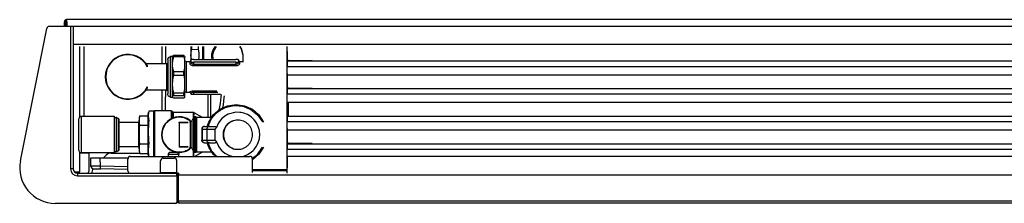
# Model space of a CAD drawing. Header units: millimetres. Extents: x -468 to 467, y 0 to 87.
# Tile 1 of 2: x -468 to 0, y 0 to 87. Entities that reach past the tile are written whole.
import ezdxf

# ---------------------------------------------------------------- set-up
doc = ezdxf.new("R2010")
doc.units = ezdxf.units.MM

# ---------------------------------------------------------------- blocks, each defined once
blk = doc.blocks.new('copertura_inferiore_griglia__44', base_point=(-85011.6, 64694.68))
at = {"color": 7, "linetype": 'Continuous'}
for p, q in [((-85011.6, 64695.31), (-85011.6, 64694.82)), ((-84108.56, 64695.31), (-84108.56, 64694.68))]:
    blk.add_line(p, q, dxfattribs=at)
blk = doc.blocks.new('212878B_MANIGLIA_GRIGLIA_ANTERIORE__45', base_point=(-85011.5, 64694.64))
at = {"color": 7, "linetype": 'Continuous'}
for p, q in [((-85011.5, 64694.71), (-85011.5, 64695.31)), ((-84108.66, 64694.64), (-84108.66, 64695.31))]:
    blk.add_line(p, q, dxfattribs=at)

msp = doc.modelspace()

# ---------------------------------------------------------------- linework, layer by layer
at = {"color": 7, "linetype": 'Continuous'}
for p, q in [((-446.27, 84.14), (-446.27, 86.28)), ((-445.88, 84.14), (-445.88, 86.28)), ((-445.17, 87.25), (-445.3, 87.25)), ((-445.3, 86.86), (-445.17, 86.86)), ((-445.3, 86.28), (-445.3, 86.86)), ((-445.3, 84.14), (-445.3, 86.28)), ((-445.17, 86.28), (-445.17, 87.25)), ((445.3, 87.25), (-445.17, 87.25)), ((-445.17, 86.28), (-445.17, 84.14)), ((-467.18, 19.99), (-454.64, 83.1)), ((-453.37, 84.14), (-443.36, 84.14)), ((-443.36, 84.14), (-442.06, 84.14)), ((-442.06, 84.14), (442.06, 84.14)), ((-442.06, 84.14), (-442.06, 84.13)), ((-442.06, 84.13), (-442.06, 84.11)), ((-442.06, 84.11), (-442.06, 82.85)), ((-392.87, 0.97), (-392.03, 0.97)), ((-392.36, 0.88), (-392.87, 0.88)), ((-392.36, 0.97), (-392.36, 0.88)), ((-392.36, 0.84), (-392.36, 0.88)), ((-392.03, 0.97), (-391.9, 0.97)), ((-392.03, 0.97), (-392.03, 0.84)), ((-392.03, 0.84), (-392.03, 0.52)), ((-392.03, 0.52), (-391.9, 0.52)), ((-391.9, 0.84), (-391.9, 0.97)), ((-391.9, 0), (-391.9, 0.84)), ((-391.9, 0), (391.9, 0)), ((-393.52, -0.19), (-450.61, -0.19)), ((-391.9, 0), (-392.03, 0))]:
    msp.add_line(p, q, dxfattribs=at)
at = {"color": 124, "linetype": 'Continuous'}
for p, q in [((-445.3, 86.28), (-445.17, 86.28)), ((-392.03, 0.84), (-391.9, 0.84))]:
    msp.add_line(p, q, dxfattribs=at)
at = {"color": 9, "linetype": 'Continuous'}
for p, q in [((-443.36, 84.14), (-443.36, 16.18)), ((-442.06, 82.85), (-442.06, 75.4)), ((-442.06, 75.4), (-442.06, 74.43)), ((442.06, 75.4), (-442.06, 75.4)), ((-442.06, 74.43), (-442.06, 16.18)), ((-439.02, 40.86), (-439.02, 74.43)), ((-437.08, 74.43), (-437.08, 41.2)), ((-399.97, 70.14), (-399.99, 68.45)), ((-399.95, 74.03), (-399.97, 70.14)), ((-399.95, 74.43), (-399.95, 74.03)), ((-398.21, 74.43), (-398.21, 66.34)), ((-394.39, 70.23), (-394.8, 69.9)), ((-394.35, 70.26), (-394.39, 70.23)), ((-389.59, 70.26), (-394.35, 70.26)), ((-394.35, 69.64), (-394.35, 70.26)), ((-389.54, 70.21), (-389.59, 70.26)), ((-389.59, 69.64), (-389.59, 70.26)), ((-389.3, 69.9), (-389.54, 70.21)), ((-386.26, 74.43), (-386.25, 73.19)), ((-386.18, 70.24), (-386.14, 71.36)), ((-386.14, 69.38), (-386.18, 70.24)), ((-386.14, 71.36), (-385.87, 73.11)), ((-385.88, 74.43), (-385.88, 73.43)), ((-385.88, 73.43), (-385.87, 73.11)), ((-385.87, 73.11), (-382.74, 73.14)), ((-382.75, 74.43), (-382.74, 73.47)), ((-382.74, 73.47), (-382.74, 73.14)), ((-382.74, 73.14), (-382.43, 71.39)), ((-382.43, 71.39), (-382.37, 70.28)), ((-382.37, 70.28), (-382.39, 69.42)), ((-380.77, 74.43), (-380.77, 73.26)), ((-380.77, 73.26), (-380.77, 69.43)), ((-380.56, 74.43), (-380.56, 73.13)), ((-380.56, 73.13), (-380.56, 69.5)), ((-380, 73), (-380, 74.43)), ((-380, 68.42), (-380, 73)), ((-376.44, 70.45), (-376.5, 69.56)), ((-376.39, 70.71), (-376.44, 70.45)), ((-376.26, 71.32), (-376.39, 70.74)), ((-376.39, 70.74), (-376.39, 70.71)), ((-376.08, 71.89), (-376.26, 71.32)), ((-375.58, 73.01), (-376.08, 71.89)), ((-375.85, 69.44), (-375.77, 70.52)), ((-375.77, 70.52), (-375.75, 70.64)), ((-375.75, 70.64), (-375.53, 71.61)), ((-375.03, 73.91), (-375.58, 73.01)), ((-375.53, 71.61), (-375.46, 71.81)), ((-375.46, 71.81), (-375.31, 72.26)), ((-375.31, 72.26), (-375.13, 72.69)), ((-375.13, 72.69), (-375.03, 72.9)), ((-374.61, 74.43), (-375.03, 73.91)), ((-375.03, 72.9), (-374.59, 73.74)), ((-374.59, 73.74), (-374.43, 74)), ((-374.43, 74), (-374.12, 74.43)), ((-362.25, 73.32), (-363.03, 74.43)), ((-362.95, 74.43), (-362.15, 73.26)), ((-361.61, 70.59), (-362.25, 73.32)), ((-362.15, 73.26), (-361.61, 70.59)), ((-361.61, 70.59), (-361.61, 67.25)), ((-340.45, 14.24), (-340.45, 74.43)), ((-340.37, 68.32), (-340.37, 72.1)), ((-407.56, 66.34), (-397.78, 66.34)), ((-399.99, 68.03), (-399.99, 66.34)), ((-397.78, 66.34), (-397.37, 66.5)), ((-397.78, 66.34), (-397.78, 62.45)), ((-397.37, 66.5), (-397.22, 66.67)), ((-397.21, 66.68), (-397.22, 66.67)), ((-397.21, 68.31), (-397.2, 68.49)), ((-397.21, 68.31), (-397.21, 60.6)), ((-397.2, 68.49), (-396.89, 69.15)), ((-396.89, 69.15), (-396.28, 69.54)), ((-396.28, 69.54), (-396.1, 69.56)), ((-396.1, 69.56), (-395.92, 69.68)), ((-394.94, 69.68), (-395.92, 69.68)), ((-395.92, 50.39), (-395.92, 69.68)), ((-394.86, 69.82), (-394.94, 69.68)), ((-394.94, 66.06), (-394.94, 69.68)), ((-394.94, 66.06), (-394.8, 67.8)), ((-394.94, 56.53), (-394.94, 66.06)), ((-394.9, 65.14), (-394.94, 66.06)), ((-394.8, 69.9), (-394.86, 69.82)), ((-394.8, 67.8), (-394.77, 67.98)), ((-394.77, 67.98), (-394.35, 69.64)), ((-394.35, 69.64), (-389.59, 69.64)), ((-389.59, 69.64), (-389.47, 69.01)), ((-389.47, 69.01), (-389.3, 67.78)), ((-389.25, 69.79), (-389.3, 69.9)), ((-389.3, 67.78), (-389.24, 66.9)), ((-389.25, 69.79), (-389.12, 69.42)), ((-389.21, 66.06), (-389.25, 64.91)), ((-389.24, 66.9), (-389.21, 66.06)), ((-389.12, 50.65), (-389.12, 69.42)), ((-389.02, 67.64), (-389.12, 67.81)), ((-388.88, 67.47), (-389.02, 67.64)), ((-389.02, 52.43), (-389.02, 67.64)), ((-388.46, 67.32), (-388.88, 67.47)), ((-388.46, 67.32), (-386.79, 67.32)), ((-388.46, 67.32), (-388.46, 62.82)), ((-386.79, 67.32), (-386.42, 67.45)), ((-386.79, 67.32), (-386.79, 66.48)), ((-386.79, 66.48), (-386.71, 66.21)), ((-386.71, 66.21), (-386.65, 66.12)), ((-386.65, 66.12), (-386.48, 65.94)), ((-386.48, 65.94), (-386.26, 65.76)), ((-386.42, 67.45), (-386.22, 67.8)), ((-386.26, 65.76), (-385.98, 65.61)), ((-386.22, 67.8), (-386.21, 67.89)), ((-386.21, 67.89), (-386.22, 67.66)), ((-386.22, 67.66), (-386.21, 67.42)), ((-386.22, 66.9), (-386.21, 66.99)), ((-386.21, 69.41), (-386.19, 68.11)), ((-386.21, 67.89), (-386.21, 68.09)), ((-386.21, 67.22), (-386.21, 67.42)), ((-386.21, 67.22), (-386.21, 66.99)), ((-386.18, 66.82), (-386.21, 66.99)), ((-385.84, 66.3), (-386.18, 66.82)), ((-385.95, 68.23), (-386.14, 69.38)), ((-385.98, 65.61), (-385.65, 65.48)), ((-385.83, 66.29), (-385.84, 66.3)), ((-385.65, 66.15), (-385.83, 66.29)), ((-385.42, 66.02), (-385.65, 66.15)), ((-385.65, 65.48), (-385.48, 65.44)), ((-385.41, 66.02), (-385.42, 66.02)), ((-385.3, 65.98), (-385.41, 66.02)), ((-385.11, 65.93), (-385.3, 65.98)), ((-384.91, 65.91), (-385.11, 65.93)), ((-384.91, 68.34), (-364.85, 68.34)), ((-364.85, 66.97), (-384.91, 66.97)), ((-384.91, 66.97), (-384.91, 65.91)), ((-364.85, 65.91), (-384.91, 65.91)), ((-384.91, 65.37), (-384.91, 65.91)), ((-382.39, 69.42), (-382.55, 68.34)), ((-380.77, 69.43), (-380.77, 68.34)), ((-380.56, 69.5), (-380.56, 68.34)), ((-376.5, 69.56), (-376.44, 68.71)), ((-375.85, 69.44), (-375.85, 68.34)), ((-375.85, 69.44), (-375.78, 68.41)), ((-364.85, 66.97), (-364.85, 65.91)), ((-364.65, 65.93), (-364.85, 65.91)), ((-364.85, 65.37), (-364.85, 65.91)), ((-364.46, 65.98), (-364.65, 65.93)), ((-364.35, 66.02), (-364.46, 65.98)), ((-364.34, 66.02), (-364.35, 66.02)), ((-364.11, 66.15), (-364.34, 66.02)), ((-364.28, 65.44), (-364.11, 65.48)), ((-363.93, 66.29), (-364.11, 66.15)), ((-364.11, 65.48), (-363.78, 65.61)), ((-363.76, 66.47), (-363.93, 66.29)), ((-363.78, 65.61), (-363.5, 65.77)), ((-363.61, 66.74), (-363.76, 66.47)), ((-363.55, 66.99), (-363.61, 66.74)), ((-363.55, 68.09), (-363.55, 67.89)), ((-363.55, 67.8), (-363.55, 67.89)), ((-363.55, 67.89), (-363.55, 67.66)), ((-363.35, 67.45), (-363.55, 67.8)), ((-363.55, 67.66), (-363.55, 67.42)), ((-363.55, 67.42), (-363.55, 67.22)), ((-363.55, 66.99), (-363.55, 67.22)), ((-363.55, 66.9), (-363.55, 66.99)), ((-363.5, 65.77), (-363.28, 65.94)), ((-362.97, 67.32), (-363.35, 67.45)), ((-363.28, 65.94), (-363.11, 66.12)), ((-363.11, 66.12), (-363.05, 66.21)), ((-363.05, 66.21), (-362.97, 66.48)), ((-362.97, 67.32), (-361.88, 67.32)), ((-362.97, 66.48), (-362.97, 67.32)), ((-361.88, 67.32), (-361.66, 67.28)), ((-361.66, 67.28), (-361.42, 67.13)), ((-340.44, 67.6), (340.44, 67.6)), ((-340.44, 67.6), (-340.44, 65.01)), ((-340.08, 67.79), (-340.08, 67.6)), ((-328.69, 67.67), (-339.72, 67.67)), ((-406.86, 64.85), (-406.81, 64.94)), ((-406.8, 65.12), (-406.83, 65.21)), ((-406.81, 64.94), (-406.79, 65.02)), ((-406.79, 65.04), (-406.8, 65.12)), ((-406.79, 65.02), (-406.79, 65.04)), ((-397.78, 62.45), (-397.78, 53.72)), ((-394.8, 64.31), (-394.9, 65.14)), ((-394.35, 62.48), (-394.8, 64.31)), ((-394.8, 58.61), (-394.35, 60.8)), ((-389.59, 62.48), (-394.35, 62.48)), ((-394.35, 60.8), (-394.35, 62.48)), ((-394.35, 60.8), (-389.59, 60.8)), ((-389.54, 62.75), (-389.59, 62.48)), ((-389.59, 60.8), (-389.59, 62.48)), ((-389.59, 60.8), (-389.47, 60.04)), ((-389.3, 64.34), (-389.54, 62.75)), ((-389.25, 64.91), (-389.3, 64.34)), ((-388.46, 62.82), (-388.46, 52.75)), ((-385.48, 65.44), (-384.91, 65.37)), ((-384.91, 65.37), (-364.85, 65.37)), ((-364.85, 65.37), (-364.28, 65.44)), ((-340.44, 65.01), (340.44, 65.01)), ((-340.44, 61.64), (-340.44, 65.01)), ((-340.44, 61.64), (-340.44, 61.05)), ((-340.44, 61.05), (-340.44, 61.03)), ((-340.44, 61.03), (340.44, 61.03)), ((-340.37, 55.18), (-340.37, 61.03)), ((-397.21, 60.6), (-397.21, 51.99)), ((-394.94, 56.53), (-394.84, 58.24)), ((-394.8, 54.44), (-394.94, 56.53)), ((-394.94, 50.5), (-394.94, 56.53)), ((-394.84, 58.24), (-394.8, 58.61)), ((-389.47, 60.04), (-389.3, 58.58)), ((-389.3, 58.58), (-389.24, 57.53)), ((-389.21, 56.53), (-389.25, 55.15)), ((-389.24, 57.53), (-389.21, 56.53)), ((-397.78, 53.72), (-407.56, 53.72)), ((-406.81, 55.13), (-406.86, 55.21)), ((-406.83, 54.86), (-406.8, 54.95)), ((-406.79, 55.04), (-406.81, 55.13)), ((-406.8, 54.95), (-406.79, 55.02)), ((-406.79, 55.02), (-406.79, 55.04)), ((-399.99, 53.72), (-399.99, 43.85)), ((-398.21, 53.72), (-398.21, 50.56)), ((-397.78, 53.72), (-397.37, 53.57)), ((-397.37, 53.57), (-397.22, 53.39)), ((-397.22, 53.39), (-397.21, 53.38)), ((-397.2, 51.5), (-397.21, 51.99)), ((-396.89, 50.84), (-397.2, 51.5)), ((-394.73, 53.99), (-394.8, 54.44)), ((-394.35, 52.25), (-394.73, 53.99)), ((-389.59, 52.25), (-394.35, 52.25)), ((-394.35, 51.19), (-394.35, 52.25)), ((-389.54, 52.58), (-389.59, 52.25)), ((-389.59, 51.19), (-389.59, 52.25)), ((-389.3, 54.47), (-389.54, 52.58)), ((-389.25, 55.15), (-389.3, 54.47)), ((-389.12, 52.26), (-389.02, 52.43)), ((-388.88, 52.6), (-389.02, 52.43)), ((-388.46, 52.75), (-388.88, 52.6)), ((-388.46, 52.75), (-386.85, 52.75)), ((-386.77, 52.86), (-386.85, 52.79)), ((-386.85, 52.79), (-386.85, 52.75)), ((-386.85, 52.75), (-386.44, 52.6)), ((-386.71, 52.89), (-386.77, 52.86)), ((-386.54, 52.96), (-386.71, 52.89)), ((-386.3, 53.04), (-386.54, 52.96)), ((-386.44, 52.6), (-386.22, 52.22)), ((-386.02, 53.11), (-386.3, 53.04)), ((-386.22, 52.25), (-386.21, 52.14)), ((-386.22, 52.22), (-386.21, 52.14)), ((-386.21, 52.14), (-386.18, 52.21)), ((-386.21, 52.14), (-386.21, 51.98)), ((-386.18, 52.21), (-385.83, 52.51)), ((-385.68, 53.18), (-386.02, 53.11)), ((-385.83, 52.51), (-385.65, 52.6)), ((-385.5, 53.2), (-385.68, 53.18)), ((-385.65, 52.6), (-385.43, 52.68)), ((-384.91, 53.24), (-385.5, 53.2)), ((-385.43, 52.68), (-385.41, 52.69)), ((-385.41, 52.69), (-385.3, 52.71)), ((-385.3, 52.71), (-385.11, 52.74)), ((-385.11, 52.74), (-384.91, 52.76)), ((-373.91, 53.24), (-384.91, 53.24)), ((-384.91, 53.24), (-384.91, 52.76)), ((-384.91, 52.76), (-373.48, 52.76)), ((-384.91, 52.76), (-384.91, 51.73)), ((-384.91, 51.73), (-372.15, 51.73)), ((-378.23, 51.73), (-378.23, 40.85)), ((-376.96, 51.73), (-376.96, 40.86)), ((-371.91, 51.61), (-371.94, 50.54)), ((-340.44, 54.46), (340.44, 54.46)), ((-340.44, 54.46), (-340.44, 51.87)), ((-340.44, 51.87), (340.44, 51.87)), ((-340.44, 48.5), (-340.44, 51.87)), ((-340.08, 54.65), (-340.08, 54.46)), ((-328.69, 54.53), (-339.72, 54.53)), ((-398.21, 46.82), (-398.21, 50.56)), ((-398.21, 43.85), (-398.21, 46.82)), ((-396.28, 50.44), (-396.89, 50.84)), ((-395.92, 50.39), (-396.28, 50.44)), ((-395.92, 50.39), (-394.94, 50.39)), ((-394.94, 50.55), (-394.8, 50.84)), ((-394.94, 50.5), (-394.94, 50.55)), ((-394.85, 50.22), (-394.94, 50.5)), ((-394.94, 50.39), (-394.94, 50.5)), ((-394.85, 50.22), (-394.94, 50.39)), ((-394.8, 50.16), (-394.85, 50.22)), ((-394.8, 50.84), (-394.46, 51.12)), ((-394.61, 49.99), (-394.8, 50.16)), ((-394.35, 49.81), (-394.61, 49.99)), ((-394.46, 51.12), (-394.35, 51.19)), ((-394.35, 51.19), (-389.59, 51.19)), ((-389.59, 49.81), (-394.35, 49.81)), ((-389.59, 51.19), (-389.47, 51.07)), ((-389.54, 49.86), (-389.59, 49.81)), ((-389.3, 50.17), (-389.54, 49.86)), ((-389.47, 51.07), (-389.3, 50.83)), ((-389.3, 50.83), (-389.24, 50.66)), ((-389.25, 50.28), (-389.3, 50.17)), ((-389.25, 50.28), (-389.12, 50.65)), ((-389.21, 50.5), (-389.25, 50.28)), ((-389.24, 50.66), (-389.21, 50.5)), ((-372.31, 47.29), (-372.97, 44.14)), ((-371.94, 50.54), (-372.31, 47.29)), ((-370.75, 46.64), (-370.35, 50.23)), ((-370.35, 50.25), (-370.32, 51.02)), ((-370.35, 50.23), (-370.35, 50.25)), ((-368.78, 46.25), (-364.75, 46.83)), ((-364.75, 46.83), (-360.72, 46.25)), ((-340.57, 46.91), (-340.54, 50.02)), ((-340.54, 50.02), (-340.54, 50.39)), ((-340.44, 47.89), (340.44, 47.89)), ((-340.08, 47.89), (-340.08, 41.32)), ((-406.5, 42.07), (-406.34, 42.98)), ((-406.41, 42.53), (-406.46, 41.97)), ((-406.34, 42.98), (-406.41, 42.53)), ((-406.2, 43.62), (-406.34, 42.98)), ((-403.69, 43.62), (-406.2, 43.62)), ((-403.46, 43.85), (-403.78, 43.53)), ((-403.78, 30.29), (-403.78, 43.53)), ((-395.63, 43.85), (-403.46, 43.85)), ((-403.46, 43.85), (-403.46, 32.53)), ((-395.63, 43.85), (-395.41, 43.81)), ((-395.63, 43.85), (-395.63, 41.69)), ((-395.41, 43.81), (-395.18, 43.66)), ((-394.91, 43.4), (-395.18, 43.66)), ((-395.18, 41.54), (-395.18, 43.66)), ((-394.87, 43.36), (-394.91, 43.4)), ((-394.91, 43.4), (-394.91, 41.32)), ((-394.45, 43.21), (-394.87, 43.36)), ((-394.45, 43.21), (-385.18, 43.21)), ((-394.45, 41.17), (-394.45, 43.21)), ((-385.07, 43.04), (-385.18, 43.21)), ((-385.18, 43.21), (-385.18, 43.06)), ((-385.18, 43.06), (-385.18, 41.92)), ((-384.96, 43.02), (-385.07, 43.04)), ((-384.86, 43.12), (-384.91, 43.04)), ((-384.86, 43.12), (-380.9, 40.83)), ((-384.86, 42.98), (-384.86, 43.12)), ((-384.86, 43.12), (-384.86, 42.98)), ((-384.86, 41.44), (-384.86, 42.98)), ((-384.86, 42.69), (-384.86, 41.84)), ((-376.22, 40.35), (-374.22, 42.69)), ((-375.56, 41.89), (-372.48, 44.56)), ((-374.22, 42.69), (-373.41, 43.38)), ((-373.41, 43.38), (-372.26, 44.21)), ((-372.48, 44.56), (-368.78, 46.25)), ((-372.26, 44.21), (-369.82, 45.46)), ((-371.04, 45.22), (-370.75, 46.64)), ((-368.54, 42.18), (-370.07, 41.32)), ((-369.82, 45.46), (-369.3, 45.65)), ((-369.82, 45.46), (-369.32, 45.64)), ((-369.32, 45.64), (-366.69, 46.17)), ((-369.3, 45.65), (-365.79, 46.38)), ((-367.95, 42.43), (-368.54, 42.18)), ((-365.53, 43.06), (-367.95, 42.43)), ((-366.69, 46.17), (-365.79, 46.38)), ((-365.79, 46.38), (-364.99, 46.41)), ((-365.79, 46.38), (-365.2, 46.4)), ((-364.83, 43.13), (-365.53, 43.06)), ((-365.2, 46.4), (-363.21, 46.18)), ((-364.99, 46.41), (-361.66, 46.06)), ((-363, 43.09), (-364.83, 43.13)), ((-363.21, 46.18), (-361.66, 46.06)), ((-362.36, 43), (-363, 43.09)), ((-361.09, 42.71), (-362.36, 43)), ((-361.66, 46.06), (-361.07, 45.9)), ((-359.36, 42.02), (-361.09, 42.71)), ((-361.07, 45.9), (-359.62, 45.26)), ((-360.72, 46.25), (-357.02, 44.56)), ((-359.62, 45.26), (-357.81, 44.55)), ((-357.81, 44.55), (-354.58, 41.97)), ((-357.02, 44.56), (-353.94, 41.89)), ((-439.49, 40.09), (-439.51, 39.91)), ((-439.51, 39.91), (-439.51, 25.45)), ((-439.19, 40.75), (-439.49, 40.09)), ((-438.58, 41.15), (-439.19, 40.75)), ((-438.21, 41.2), (-438.58, 41.15)), ((-422.68, 41.2), (-438.21, 41.2)), ((-438.21, 31.29), (-438.21, 41.2)), ((-422.57, 41.18), (-422.68, 41.2)), ((-422.68, 41.2), (-422.68, 23.85)), ((-422.4, 41.04), (-422.57, 41.18)), ((-422.36, 40.82), (-422.4, 41.04)), ((-422.37, 40.54), (-422.4, 41.04)), ((-422.38, 40.78), (-422.36, 40.82)), ((-422.38, 39.98), (-422.37, 40.54)), ((-422.37, 39.55), (-422.38, 39.98)), ((-422.37, 40.62), (-422.36, 40.82)), ((-422.37, 40.62), (-421.51, 40.62)), ((-422.37, 38.52), (-422.37, 39.55)), ((-422.37, 36.6), (-422.37, 38.52)), ((-421.4, 40.6), (-421.51, 40.62)), ((-421.51, 40.62), (-421.51, 24.44)), ((-421.35, 40.57), (-421.4, 40.6)), ((-420.49, 40.08), (-421.35, 40.57)), ((-421.35, 31.93), (-421.35, 40.57)), ((-420.44, 40.02), (-420.49, 40.08)), ((-420.49, 40.08), (-420.49, 24.97)), ((-420.41, 39.61), (-420.44, 40.02)), ((-420.41, 25.2), (-420.41, 39.61)), ((-411.03, 38.35), (-420.41, 38.35)), ((-410.82, 38.43), (-411.03, 38.35)), ((-411.03, 38.35), (-411.03, 35.44)), ((-410.71, 38.62), (-410.82, 38.43)), ((-410.5, 41.45), (-410.71, 40.29)), ((-410.71, 40.29), (-410.71, 39.29)), ((-410.71, 39.29), (-410.69, 39.76)), ((-410.49, 37.08), (-410.71, 39.29)), ((-410.71, 39.29), (-410.71, 32.6)), ((-410.71, 38.68), (-410.71, 38.62)), ((-410.69, 39.76), (-410.65, 40.35)), ((-410.65, 40.35), (-410.5, 41.45)), ((-410.5, 41.45), (-410.49, 41.49)), ((-410.49, 41.49), (-406.71, 41.49)), ((-406.71, 41.49), (-406.7, 41.45)), ((-406.5, 39.29), (-406.71, 37.08)), ((-406.7, 41.45), (-406.5, 40.29)), ((-406.7, 41.45), (-406.55, 40.35)), ((-406.55, 40.35), (-406.51, 39.76)), ((-406.51, 39.76), (-406.5, 39.29)), ((-406.5, 32.53), (-406.5, 42.07)), ((-406.46, 41.97), (-406.47, 41.55)), ((-406.47, 41.55), (-406.45, 41.02)), ((-406.45, 41.02), (-406.41, 40.57)), ((-406.41, 40.57), (-406.32, 39.99)), ((-406.34, 37.77), (-406.41, 36.55)), ((-406.2, 39.47), (-406.34, 37.77)), ((-406.32, 39.99), (-406.2, 39.47)), ((-395.63, 41.69), (-395.63, 39.89)), ((-395.18, 40.12), (-395.18, 41.54)), ((-394.91, 41.32), (-394.91, 40.26)), ((-394.45, 40.49), (-394.45, 41.17)), ((-391.71, 38.16), (-391.71, 38.46)), ((-391.71, 38.46), (-387.5, 38.46)), ((-387.5, 38.16), (-391.71, 38.16)), ((-391.71, 38.16), (-391.71, 26.89)), ((-386.86, 39.2), (-386.34, 38.68)), ((-386.36, 38.68), (-386.85, 38.68)), ((-386.74, 39.36), (-386.12, 38.74)), ((-386.33, 38.69), (-386.36, 38.68)), ((-386.36, 26.38), (-386.36, 38.68)), ((-386.12, 38.74), (-386.33, 38.69)), ((-386.05, 38.74), (-386.12, 38.74)), ((-386.03, 38.74), (-386.05, 38.74)), ((-385.95, 38.76), (-386.03, 38.74)), ((-385.8, 39), (-385.95, 38.76)), ((-385.8, 39), (-384.78, 40.78)), ((-385.8, 39), (-385.8, 26.05)), ((-385.18, 41.92), (-385.18, 40.07)), ((-384.86, 40.63), (-384.86, 41.44)), ((-384.78, 40.78), (-384.64, 40.94)), ((-384.78, 24.27), (-384.78, 40.78)), ((-383.91, 40.94), (-384.64, 40.94)), ((-384.64, 40.94), (-384.64, 24.11)), ((-383.91, 40.94), (-383.59, 40.62)), ((-383.91, 24.11), (-383.91, 40.94)), ((-383.5, 40.65), (-383.52, 40.45)), ((-383.5, 40.65), (-383.33, 40.94)), ((-383.33, 40.94), (-383.33, 40.81)), ((-383.33, 24.11), (-383.33, 40.94)), ((-383.33, 40.81), (-376.22, 40.86)), ((-378.52, 36.41), (-377.76, 38.47)), ((-378.02, 36.62), (-376.57, 39.81)), ((-377.76, 38.47), (-375.56, 41.89)), ((-376.57, 39.81), (-376.22, 40.35)), ((-373.17, 38.07), (-374.27, 35.6)), ((-373.08, 38.21), (-373.17, 38.07)), ((-371.47, 40.18), (-373.08, 38.21)), ((-371.12, 40.51), (-371.47, 40.18)), ((-370.07, 41.32), (-371.12, 40.51)), ((-363.87, 39.45), (-364.06, 39.45)), ((-357.65, 40.95), (-359.36, 42.02)), ((-356.64, 40.05), (-357.65, 40.95)), ((-356.23, 39.63), (-356.64, 40.05)), ((-355.08, 38.07), (-356.23, 39.63)), ((-354.68, 37.37), (-355.08, 38.07)), ((-354.58, 41.97), (-352.25, 38.55)), ((-353.94, 41.89), (-351.74, 38.47)), ((-340.44, 41.32), (340.44, 41.32)), ((-340.44, 41.32), (-340.44, 38.73)), ((-340.44, 38.73), (340.44, 38.73)), ((-340.44, 35.36), (-340.44, 38.73)), ((-422.37, 29.06), (-422.37, 36.6)), ((-411.03, 35.44), (-411.03, 26.7)), ((-410.71, 32.6), (-410.65, 34.76)), ((-410.65, 34.76), (-410.6, 35.76)), ((-410.6, 35.76), (-410.49, 37.08)), ((-410.49, 37.08), (-406.71, 37.08)), ((-406.71, 37.08), (-406.61, 35.76)), ((-406.61, 35.76), (-406.55, 34.76)), ((-406.55, 34.76), (-406.5, 32.6)), ((-406.46, 35.06), (-406.47, 33.93)), ((-406.47, 33.93), (-406.45, 32.52)), ((-406.41, 36.55), (-406.46, 35.06)), ((-381.01, 35.49), (-381.06, 35.12)), ((-381.06, 35.12), (-380.88, 35.12)), ((-381.06, 35.12), (-381.06, 29.94)), ((-380.98, 35.56), (-381.01, 35.49)), ((-380.96, 35.61), (-380.98, 35.56)), ((-380.84, 35.84), (-380.96, 35.61)), ((-380.82, 35.49), (-380.88, 35.12)), ((-380.88, 35.12), (-378.63, 35.12)), ((-380.88, 35.12), (-380.88, 29.94)), ((-380.48, 36.19), (-380.84, 35.84)), ((-380.8, 35.56), (-380.82, 35.49)), ((-380.66, 35.84), (-380.8, 35.56)), ((-380.5, 36.03), (-380.66, 35.84)), ((-380.3, 36.19), (-380.5, 36.03)), ((-380.41, 36.24), (-380.48, 36.19)), ((-380.26, 36.31), (-380.41, 36.24)), ((-380.23, 36.24), (-380.3, 36.19)), ((-380.14, 36.35), (-380.26, 36.31)), ((-379.96, 36.35), (-380.23, 36.24)), ((-379.77, 36.41), (-380.14, 36.35)), ((-379.59, 36.41), (-379.96, 36.35)), ((-379.77, 36.41), (-379.59, 36.41)), ((-379.59, 36.41), (-377.44, 36.41)), ((-378.58, 35.49), (-378.63, 35.12)), ((-378.63, 35.12), (-374.73, 35.12)), ((-378.63, 35.12), (-378.63, 29.94)), ((-378.56, 35.56), (-378.58, 35.49)), ((-378.43, 35.84), (-378.56, 35.56)), ((-378.28, 36.03), (-378.43, 35.84)), ((-378.1, 36.19), (-378.28, 36.03)), ((-378.04, 36.24), (-378.1, 36.19)), ((-378.08, 36.41), (-378.02, 36.62)), ((-377.79, 36.35), (-378.04, 36.24)), ((-377.44, 36.41), (-377.79, 36.35)), ((-377.44, 36.41), (-374.63, 36.41)), ((-374.71, 35.2), (-374.73, 35.12)), ((-374.73, 29.94), (-374.73, 35.12)), ((-374.68, 35.28), (-374.71, 35.2)), ((-374.57, 35.42), (-374.68, 35.28)), ((-374.63, 36.41), (-374.46, 36.36)), ((-374.43, 35.52), (-374.57, 35.42)), ((-374.46, 36.36), (-374.35, 36.24)), ((-374.36, 35.56), (-374.43, 35.52)), ((-374.27, 35.6), (-374.36, 35.56)), ((-374.35, 36.24), (-374.33, 36.21)), ((-374.33, 36.21), (-374.29, 36.09)), ((-374.29, 36.09), (-374.26, 35.87)), ((-374.26, 35.87), (-374.27, 35.6)), ((-354.22, 36.33), (-354.68, 37.37)), ((-353.69, 34.47), (-354.22, 36.33)), ((-353.65, 34.2), (-353.69, 34.47)), ((-353.52, 32.53), (-353.65, 34.2)), ((-340.44, 35.36), (-340.44, 34.77)), ((-340.44, 34.77), (-340.44, 34.76)), ((-340.44, 34.76), (340.44, 34.76)), ((-340.37, 28.9), (-340.37, 34.76)), ((-438.21, 23.85), (-438.21, 31.29)), ((-422.37, 25.83), (-422.37, 29.06)), ((-421.35, 24.48), (-421.35, 31.93)), ((-410.71, 32.52), (-410.71, 32.6)), ((-410.71, 32.6), (-410.71, 25.84)), ((-410.65, 30.44), (-410.71, 32.52)), ((-410.58, 29.27), (-410.65, 30.44)), ((-410.65, 26.93), (-410.49, 28.11)), ((-410.49, 28.11), (-410.58, 29.27)), ((-410.49, 28.11), (-406.71, 28.11)), ((-406.62, 29.27), (-406.71, 28.11)), ((-406.71, 28.11), (-406.55, 26.93)), ((-406.55, 30.44), (-406.62, 29.27)), ((-406.5, 32.52), (-406.55, 30.44)), ((-406.5, 32.6), (-406.5, 32.52)), ((-406.5, 22.98), (-406.5, 32.53)), ((-406.45, 32.52), (-406.41, 31.31)), ((-406.41, 31.31), (-406.32, 29.77)), ((-406.2, 28.38), (-406.34, 27.31)), ((-406.32, 29.77), (-406.2, 28.38)), ((-403.78, 23.13), (-403.78, 30.29)), ((-403.46, 32.53), (-403.46, 22.85)), ((-381.06, 29.94), (-380.88, 29.94)), ((-381.01, 29.56), (-381.06, 29.94)), ((-380.98, 29.5), (-381.01, 29.56)), ((-380.96, 29.44), (-380.98, 29.5)), ((-380.84, 29.22), (-380.96, 29.44)), ((-380.88, 29.94), (-380.82, 29.56)), ((-380.88, 29.94), (-378.63, 29.94)), ((-380.48, 28.86), (-380.84, 29.22)), ((-380.82, 29.56), (-380.8, 29.5)), ((-380.8, 29.5), (-380.66, 29.22)), ((-380.66, 29.22), (-380.5, 29.02)), ((-380.5, 29.02), (-380.3, 28.86)), ((-380.41, 28.82), (-380.48, 28.86)), ((-380.26, 28.74), (-380.41, 28.82)), ((-380.3, 28.86), (-380.23, 28.82)), ((-380.14, 28.7), (-380.26, 28.74)), ((-380.23, 28.82), (-379.96, 28.7)), ((-379.77, 28.64), (-380.14, 28.7)), ((-379.96, 28.7), (-379.59, 28.64)), ((-379.77, 28.64), (-379.59, 28.64)), ((-379.59, 28.64), (-377.44, 28.64)), ((-378.58, 29.56), (-378.63, 29.94)), ((-378.63, 29.94), (-374.73, 29.94)), ((-378.56, 29.5), (-378.58, 29.56)), ((-378.43, 29.22), (-378.56, 29.5)), ((-377.76, 26.58), (-378.52, 28.64)), ((-378.28, 29.02), (-378.43, 29.22)), ((-378.1, 28.86), (-378.28, 29.02)), ((-378.04, 28.82), (-378.1, 28.86)), ((-378.02, 28.43), (-378.08, 28.64)), ((-377.79, 28.7), (-378.04, 28.82)), ((-376.57, 25.24), (-378.02, 28.43)), ((-377.44, 28.64), (-377.79, 28.7)), ((-377.44, 28.64), (-374.63, 28.64)), ((-374.73, 29.94), (-374.71, 29.85)), ((-374.71, 29.85), (-374.68, 29.77)), ((-374.68, 29.77), (-374.57, 29.63)), ((-374.46, 28.69), (-374.63, 28.64)), ((-374.57, 29.63), (-374.43, 29.53)), ((-374.35, 28.82), (-374.46, 28.69)), ((-374.43, 29.53), (-374.36, 29.49)), ((-374.36, 29.49), (-374.27, 29.46)), ((-374.33, 28.84), (-374.35, 28.82)), ((-374.29, 28.96), (-374.33, 28.84)), ((-374.26, 29.19), (-374.29, 28.96)), ((-374.27, 29.46), (-374.26, 29.19)), ((-374.27, 29.46), (-373.17, 26.98)), ((-354.68, 27.68), (-354.22, 28.72)), ((-354.22, 28.72), (-353.69, 30.59)), ((-353.69, 30.59), (-353.65, 30.85)), ((-353.65, 30.85), (-353.52, 32.53)), ((-340.44, 28.18), (340.44, 28.18)), ((-340.44, 28.18), (-340.44, 25.6)), ((-340.08, 28.38), (-340.08, 28.18)), ((-328.69, 28.26), (-339.72, 28.26)), ((-439.51, 25.45), (-439.49, 24.96)), ((-439.49, 24.96), (-439.19, 24.3)), ((-439.19, 24.3), (-438.58, 23.91)), ((-439.02, 14.76), (-439.02, 24.19)), ((-439.02, 23.98), (-438.69, 23.98)), ((-439.02, 23.81), (-434.49, 23.81)), ((-438.58, 23.91), (-438.21, 23.85)), ((-422.68, 23.85), (-438.21, 23.85)), ((-434.49, 23.85), (-434.49, 23.81)), ((-434.49, 15.66), (-434.49, 23.81)), ((-424.09, 23.75), (-410.53, 23.75)), ((-422.68, 23.85), (-422.57, 23.87)), ((-422.57, 23.87), (-422.4, 24.02)), ((-422.4, 24.02), (-422.38, 24.27)), ((-422.4, 24.02), (-422.36, 24.23)), ((-422.38, 24.27), (-422.37, 24.44)), ((-422.37, 25.5), (-422.37, 25.83)), ((-422.37, 24.69), (-422.37, 25.5)), ((-422.37, 24.52), (-422.37, 24.69)), ((-422.36, 24.23), (-422.37, 24.52)), ((-422.37, 24.44), (-421.51, 24.44)), ((-421.45, 24.54), (-421.51, 24.44)), ((-421.4, 24.55), (-421.45, 24.54)), ((-421.37, 24.56), (-421.4, 24.55)), ((-421.35, 24.48), (-421.37, 24.56)), ((-421.35, 24.48), (-420.49, 24.97)), ((-421.35, 24.57), (-421.35, 24.48)), ((-420.44, 25.12), (-420.49, 24.97)), ((-420.41, 25.2), (-420.44, 25.12)), ((-411.03, 26.7), (-420.41, 26.7)), ((-410.82, 26.63), (-411.03, 26.7)), ((-410.71, 26.43), (-410.82, 26.63)), ((-410.71, 25.84), (-410.66, 26.86)), ((-410.71, 26.75), (-410.71, 26.43)), ((-410.69, 25.27), (-410.71, 25.84)), ((-410.71, 25.84), (-410.71, 24.76)), ((-410.71, 24.76), (-410.5, 23.61)), ((-410.65, 24.74), (-410.69, 25.27)), ((-410.66, 26.86), (-410.65, 26.93)), ((-410.49, 23.56), (-410.65, 24.74)), ((-410.5, 23.61), (-410.49, 23.56)), ((-410.49, 23.56), (-406.71, 23.56)), ((-406.55, 24.74), (-406.71, 23.56)), ((-406.71, 23.56), (-406.7, 23.61)), ((-406.5, 24.76), (-406.7, 23.61)), ((-406.68, 23.75), (-406.5, 23.75)), ((-406.55, 26.93), (-406.54, 26.86)), ((-406.51, 25.27), (-406.55, 24.74)), ((-406.54, 26.86), (-406.5, 25.84)), ((-406.5, 25.84), (-406.51, 25.27)), ((-406.46, 25.62), (-406.47, 24.91)), ((-406.47, 24.91), (-406.45, 24.03)), ((-406.41, 26.55), (-406.46, 25.62)), ((-406.45, 24.03), (-406.41, 23.27)), ((-406.34, 27.31), (-406.41, 26.55)), ((-396.97, 23.44), (-397.03, 23.12)), ((-396.55, 23.95), (-396.97, 23.44)), ((-395.94, 24.08), (-396.55, 23.95)), ((-393.89, 24.08), (-395.94, 24.08)), ((-392.92, 24.08), (-393.89, 24.08)), ((-392.92, 24.08), (-392.44, 23.95)), ((-392.44, 23.95), (-392.01, 23.44)), ((-392.01, 23.44), (-391.95, 23.12)), ((-391.71, 26.89), (-391.71, 26.59)), ((-391.71, 26.89), (-387.5, 26.89)), ((-387.5, 26.59), (-391.71, 26.59)), ((-386.32, 26.39), (-386.86, 25.85)), ((-386.36, 26.38), (-386.85, 26.38)), ((-386.09, 26.35), (-386.74, 25.69)), ((-386.24, 26.41), (-386.36, 26.38)), ((-385.95, 26.29), (-386.24, 26.41)), ((-385.8, 26.05), (-385.95, 26.29)), ((-385.8, 26.05), (-384.78, 24.27)), ((-385.18, 24.98), (-385.18, 24.1)), ((-385.18, 24.1), (-385.18, 22.43)), ((-384.86, 24.17), (-384.86, 24.42)), ((-384.86, 22.36), (-384.86, 24.17)), ((-384.78, 24.27), (-384.64, 24.11)), ((-384.64, 24.11), (-383.91, 24.11)), ((-384.51, 22.14), (-380.9, 24.22)), ((-383.91, 24.11), (-383.59, 24.44)), ((-383.33, 24.11), (-383.5, 24.4)), ((-376.22, 24.19), (-383.33, 24.24)), ((-383.33, 24.24), (-383.33, 24.11)), ((-375.56, 23.16), (-377.76, 26.58)), ((-376.22, 24.7), (-376.57, 25.24)), ((-374.22, 22.37), (-376.22, 24.7)), ((-373.17, 26.98), (-373.08, 26.85)), ((-373.08, 26.85), (-371.47, 24.87)), ((-371.47, 24.87), (-371.12, 24.54)), ((-371.12, 24.54), (-370.07, 23.74)), ((-370.07, 23.74), (-368.54, 22.87)), ((-364.06, 25.54), (-363.87, 25.54)), ((-359.29, 23.07), (-357.66, 24.1)), ((-357.66, 24.1), (-356.64, 25)), ((-356.64, 25), (-356.24, 25.42)), ((-356.24, 25.42), (-355.08, 26.97)), ((-355.08, 26.97), (-354.68, 27.68)), ((-354.58, 23.09), (-352.25, 26.51)), ((-351.74, 26.58), (-353.94, 23.16)), ((-340.44, 25.6), (340.44, 25.6)), ((-340.44, 22.22), (-340.44, 25.6)), ((-433.76, 21.49), (-429.23, 21.49)), ((-433.69, 17.5), (-433.76, 21.49)), ((-429.23, 21.49), (-415.97, 21.49)), ((-429.16, 17.44), (-429.23, 21.49)), ((-427.7, 21.49), (-426.38, 22.81)), ((-416.17, 15.34), (-416.17, 20.84)), ((-414.88, 22.14), (-358.25, 22.14)), ((-406.5, 22.98), (-406.35, 22.14)), ((-406.41, 23.27), (-406.32, 22.3)), ((-406.32, 22.3), (-406.29, 22.14)), ((-403.78, 22.14), (-403.78, 23.13)), ((-403.46, 22.85), (-403.46, 22.14)), ((-400.61, 14.56), (-400.61, 20.06)), ((-399.31, 21.36), (-394.17, 21.36)), ((-397.03, 23.12), (-397.05, 22.14)), ((-393.52, 23.12), (-397.03, 23.12)), ((-391.95, 23.12), (-393.52, 23.12)), ((-392.87, 14.56), (-392.87, 20.06)), ((-391.93, 22.14), (-391.95, 23.12)), ((-385.18, 22.43), (-385.18, 22.14)), ((-384.86, 22.14), (-384.86, 22.36)), ((-374.38, 22.14), (-375.56, 23.16)), ((-373.95, 22.14), (-374.22, 22.37)), ((-368.54, 22.87), (-367.95, 22.62)), ((-367.95, 22.62), (-366.07, 22.14)), ((-361.99, 22.14), (-361.11, 22.34)), ((-361.11, 22.34), (-359.36, 23.03)), ((-359.36, 23.03), (-359.29, 23.07)), ((-357.01, 21.15), (-356.29, 21.72)), ((-353.94, 23.16), (-356.95, 20.55)), ((-356.95, 14.5), (-356.95, 20.84)), ((-356.29, 21.72), (-354.58, 23.09)), ((-340.44, 22.22), (340.44, 22.22)), ((-340.44, 22.22), (-340.44, 21.63)), ((-340.44, 21.63), (-340.44, 21.62)), ((-340.37, 16.76), (-340.37, 21.62)), ((-442.1, 16.18), (-443.36, 16.18)), ((-442.1, 16.18), (-442.06, 16.18)), ((-441.5, 14.76), (-439.02, 14.76)), ((-440.12, 14.24), (-392.87, 14.24)), ((-440.12, 14.2), (-440.12, 14.24)), ((-440.12, 14.2), (-440.12, 12.94)), ((-435.06, 14.29), (-435.14, 14.24)), ((-433.67, 17.3), (-433.69, 17.5)), ((-433.49, 17.47), (-433.69, 17.5)), ((-433.69, 17.5), (-433.67, 17.3)), ((-433.63, 17.13), (-433.67, 17.3)), ((-433.67, 17.3), (-433.63, 17.13)), ((-433.63, 17.13), (-433.59, 17.02)), ((-433.59, 17.02), (-433.52, 16.88)), ((-433.52, 16.88), (-433.47, 16.8)), ((-432.92, 17.45), (-433.49, 17.47)), ((-433.47, 16.8), (-433.31, 16.61)), ((-433.23, 16.53), (-433.31, 16.61)), ((-433.31, 16.61), (-433.23, 16.53)), ((-433.12, 16.45), (-433.23, 16.53)), ((-433.23, 16.53), (-433.12, 16.45)), ((-432.95, 15.88), (-433.2, 14.65)), ((-433.2, 14.65), (-433.2, 14.24)), ((-432.9, 16.33), (-433.12, 16.45)), ((-433.12, 16.45), (-432.9, 16.33)), ((-432.69, 16.27), (-432.95, 15.88)), ((-431.67, 17.43), (-432.92, 17.45)), ((-432.9, 16.33), (-432.84, 16.31)), ((-432.84, 16.31), (-432.78, 16.29)), ((-432.78, 16.29), (-432.42, 16.23)), ((-432.42, 16.23), (-429.18, 16.17)), ((-429.16, 17.44), (-431.67, 17.43)), ((-429.18, 16.17), (-429.16, 17.44)), ((-416.17, 15.94), (-429.18, 16.17)), ((-416.17, 17.22), (-429.16, 17.44)), ((-415.8, 14.42), (-415.52, 14.24)), ((-400.61, 14.56), (-392.87, 14.56)), ((-400.61, 14.56), (-400.61, 14.24)), ((-392.87, 14.56), (-392.87, 14.24)), ((-392.87, 12.94), (-392.87, 14.24)), ((-392.55, 14.04), (-392.87, 14.04)), ((-392.03, 14.24), (-391.9, 14.24)), ((-391.9, 13.4), (-391.9, 14.24)), ((-356.95, 15.89), (-356.61, 15.89)), ((-340.45, 15.34), (-356.95, 15.34)), ((-356.61, 15.89), (-340.98, 15.88)), ((-351.97, 15.34), (-351.97, 15.4)), ((-440.12, 12.94), (-392.87, 12.94)), ((-392.87, 13.36), (-392.36, 13.36)), ((-392.87, 13.27), (-392.03, 13.27)), ((-392.87, 12.94), (-392.87, 0.45)), ((-392.36, 13.36), (-392.36, 13.4)), ((-392.36, 13.36), (-392.36, 13.27)), ((-391.9, 13.72), (-392.03, 13.72)), ((-391.9, 13.27), (-392.03, 13.27)), ((-392.03, 0.97), (-392.03, 13.27)), ((-391.9, 13.27), (-391.9, 13.4)), ((-391.9, 13.4), (391.9, 13.4)), ((391.9, 0.84), (-391.9, 0.84))]:
    msp.add_line(p, q, dxfattribs=at)
at = {"color": 7, "linetype": 'Continuous'}
for centre, radius, start, end in [((-445.3, 86.28), 0.971, 90, 180), ((-445.3, 86.28), 0.583, 90, 180), ((-453.37, 82.85), 1.29, 90, 168.7622), ((-450.61, 16.7), 16.89, 168.7622, 270), ((-393.52, 0.45), 0.647, 270, 360), ((-392.03, 0.84), 0.841, 180, 270), ((-392.03, 0.84), 0.324, 180, 270)]:
    msp.add_arc(centre, radius, start, end, dxfattribs=at)
at = {"color": 9, "linetype": 'Continuous'}
for centre, radius, start, end in [((-416.17, 60.03), 10.68, 28.9682, 331.0318), ((-416.17, 60.03), 10.49, 27.3553, 332.6447), ((-339.72, 68.32), 0.647, 180, 270), ((-339.72, 55.18), 0.647, 180, 270), ((-391.71, 32.53), 8.45, 54.0001, 288), ((-391.71, 32.53), 8.25, 54, 288), ((-339.72, 28.9), 0.647, 180, 270), ((-424.09, 20.52), 3.24, 90, 135), ((-391.71, 32.53), 8.25, 288, 306), ((-391.71, 32.53), 8.45, 288.0001, 306.0001), ((-414.88, 20.84), 1.29, 90, 180), ((-399.31, 20.06), 1.29, 90, 180), ((-394.17, 20.06), 1.29, 360, 90), ((-358.25, 20.84), 1.29, 0, 90), ((-440.12, 16.18), 3.24, 180, 270), ((-440.12, 16.18), 1.98, 180, 270), ((-436.43, 15.66), 1.94, 315.0009, 0.0005), ((-414.88, 15.34), 1.29, 180, 224.9999), ((-392.03, 13.4), 0.841, 90, 180), ((-392.03, 13.4), 0.324, 90, 180)]:
    msp.add_arc(centre, radius, start, end, dxfattribs=at)
for points in [[(-386.25, 73.19), (-386.24, 72.28), (-386.23, 71.33), (-386.22, 70.37), (-386.21, 69.41)], [(-399.99, 68.45), (-399.99, 68.36), (-399.99, 68.25), (-399.99, 68.14), (-399.99, 68.03)], [(-397.22, 66.64), (-397.22, 66.66), (-397.22, 66.67)], [(-397.22, 66.67), (-397.22, 66.66), (-397.22, 66.6), (-397.22, 66.51), (-397.22, 66.37), (-397.22, 66.2), (-397.22, 65.98), (-397.22, 65.73), (-397.22, 65.45), (-397.22, 65.13), (-397.22, 64.77), (-397.22, 64.29), (-397.22, 63.77), (-397.22, 63.21), (-397.22, 62.62), (-397.22, 61.79), (-397.22, 60.94), (-397.22, 60.06), (-397.22, 59.19), (-397.22, 58.33), (-397.22, 57.5), (-397.22, 56.91), (-397.22, 56.35), (-397.22, 55.82), (-397.22, 55.34), (-397.22, 54.98), (-397.22, 54.66), (-397.22, 54.37), (-397.22, 54.11), (-397.22, 53.89), (-397.22, 53.69), (-397.22, 53.52), (-397.22, 53.39)], [(-386.79, 66.48), (-386.66, 66.49), (-386.53, 66.53), (-386.42, 66.6), (-386.32, 66.68), (-386.25, 66.79), (-386.22, 66.9)], [(-384.91, 68.34), (-385.25, 68.33), (-385.56, 68.31), (-385.83, 68.27), (-386.03, 68.22), (-386.16, 68.16), (-386.21, 68.09)], [(-386.21, 67.22), (-386.16, 67.16), (-386.03, 67.1), (-385.83, 67.05), (-385.56, 67.01), (-385.25, 66.98), (-384.91, 66.97)], [(-363.55, 68.09), (-363.6, 68.16), (-363.73, 68.22), (-363.93, 68.27), (-364.2, 68.31), (-364.51, 68.33), (-364.85, 68.34)], [(-364.85, 66.97), (-364.51, 66.98), (-364.2, 67.01), (-363.93, 67.05), (-363.73, 67.1), (-363.6, 67.16), (-363.55, 67.22)], [(-363.55, 66.9), (-363.51, 66.79), (-363.44, 66.68), (-363.35, 66.6), (-363.23, 66.53), (-363.11, 66.49), (-362.97, 66.48)], [(-386.22, 52.25), (-386.26, 52.4), (-386.34, 52.53), (-386.44, 52.64), (-386.56, 52.72), (-386.71, 52.77), (-386.85, 52.79)], [(-386.21, 51.98), (-386.16, 51.91), (-386.03, 51.85), (-385.83, 51.8), (-385.56, 51.76), (-385.25, 51.74), (-384.91, 51.73)], [(-364.06, 39.45), (-365.41, 39.32), (-366.7, 38.92), (-367.89, 38.28), (-368.94, 37.42), (-369.8, 36.36), (-370.44, 35.16), (-370.83, 33.85), (-370.96, 32.5)], [(-363.87, 39.45), (-365.22, 39.32), (-366.52, 38.92), (-367.71, 38.28), (-368.75, 37.42), (-369.61, 36.36), (-370.25, 35.16), (-370.64, 33.85), (-370.78, 32.5)], [(-363.87, 25.54), (-362.53, 25.67), (-361.23, 26.07), (-360.04, 26.71), (-358.99, 27.58), (-358.14, 28.63), (-357.5, 29.83), (-357.11, 31.14), (-356.97, 32.5), (-357.11, 33.85), (-357.5, 35.16), (-358.14, 36.36), (-358.99, 37.42), (-360.04, 38.28), (-361.23, 38.92), (-362.53, 39.32), (-363.87, 39.45)], [(-370.96, 32.5), (-370.83, 31.14), (-370.44, 29.83), (-369.8, 28.63), (-368.94, 27.58), (-367.89, 26.71), (-366.7, 26.07), (-365.41, 25.67), (-364.06, 25.54)], [(-370.78, 32.5), (-370.64, 31.14), (-370.25, 29.83), (-369.61, 28.63), (-368.75, 27.58), (-367.71, 26.71), (-366.52, 26.07), (-365.22, 25.67), (-363.87, 25.54)]]:
    msp.add_spline(points, degree=3, dxfattribs=at)

# ---------------------------------------------------------------- block references
at = {"color": 9, "xscale": 0.6472349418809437, "yscale": 0.6472349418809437, "zscale": 0.6472349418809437}
for name, p in [('copertura_inferiore_griglia__44', (-392.29, 0.56)), ('212878B_MANIGLIA_GRIGLIA_ANTERIORE__45', (-392.23, 0.53))]:
    msp.add_blockref(name, p, dxfattribs=at)

doc.saveas('drawing.dxf')
